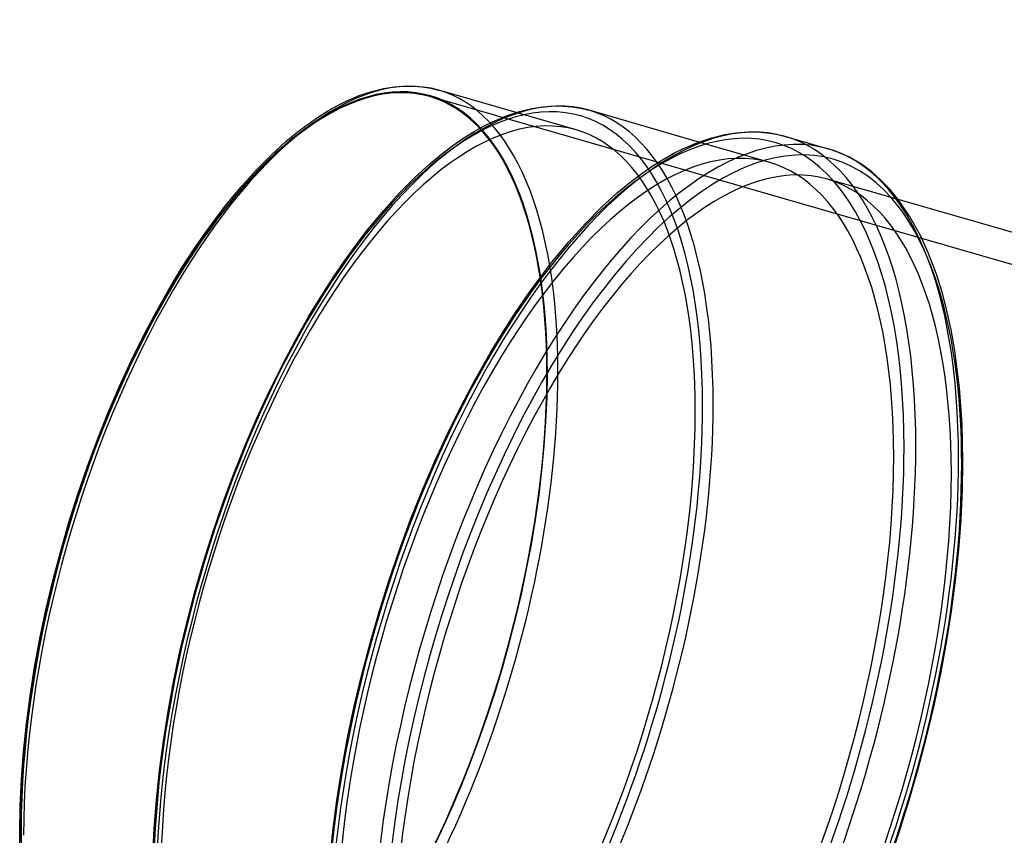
# Model space of a CAD drawing. Header units: millimetres. Extents: x -228 to 228, y -201 to 183.
# Tile 2 of 7: x -228 to 0, y -6 to 183. Entities that reach past the tile are written whole.
import ezdxf

# ---------------------------------------------------------------- set-up
doc = ezdxf.new("R2010")
doc.units = ezdxf.units.MM
doc.layers.add('HIDDEN', color=7, linetype='Continuous')
doc.layers.add('THICK', color=7, linetype='Continuous')

msp = doc.modelspace()

# ---------------------------------------------------------------- linework, layer by layer
at = {"layer": 'HIDDEN'}
for p, q in [((200.98, 68.96), (-133.31, 165.46)), ((-99.32, 157.74), (-113.27, 161.76)), ((-54.42, 150.19), (-70.87, 154.93)), ((-21.97, 137.74), (-24.61, 141.58)), ((-19.48, 133.26), (-21.97, 137.74)), ((-17.58, 129.1), (-19.48, 133.26)), ((-15.76, 124.25), (-17.58, 129.1)), ((-14.38, 119.83), (-15.76, 124.25)), ((-13.31, 115.75), (-14.38, 119.83)), ((-12.35, 111.33), (-13.31, 115.75)), ((-11.5, 106.59), (-12.35, 111.33)), ((-10.42, 97.89), (-11.5, 106.59)), ((-9.81, 89.45), (-10.42, 97.89)), ((-9.62, 80.72), (-9.81, 89.45)), ((-9.72, 74.13), (-9.62, 80.72)), ((-10.04, 67.33), (-9.72, 74.13)), ((-10.57, 60.35), (-10.04, 67.33)), ((-11.31, 53.21), (-10.57, 60.35)), ((-12.25, 46.07), (-11.31, 53.21)), ((-13.4, 38.83), (-12.25, 46.07)), ((-14.75, 31.53), (-13.4, 38.83)), ((-16.3, 24.18), (-14.75, 31.53)), ((-18.04, 16.86), (-16.3, 24.18)), ((-19.96, 9.56), (-18.04, 16.86)), ((-22.06, 2.29), (-19.96, 9.56)), ((-24.34, -4.92), (-22.06, 2.29)), ((-26.78, -12.06), (-24.34, -4.92))]:
    msp.add_line(p, q, dxfattribs=at)
for centre, major_axis, start_param, end_param in [((-167.14, 48.25), (33.89, 117.41), -0.982794, 2.158799), ((-133.71, 38.6), (35.33, 122.4), -0.982794, 2.158799), ((-90.26, 26.05), (37.16, 128.74), -0.982794, 2.158799), ((-167.14, 48.25), (-33.84, -117.21), -3.141592, -0.982794), ((-165.58, 47.8), (-34.39, -119.14), 2.158799, 3.1417), ((-167.14, 48.25), (-33.84, -117.21), 2.158799, 3.141593), ((-133.71, 38.6), (34.39, 119.14), 0, 2.158799), ((-132.16, 38.15), (-35.83, -124.13), 2.158799, 3.141593), ((-133.71, 38.6), (34.39, 119.14), -0.982794, 0), ((-90.26, 26.05), (35.83, 124.13), 0, 2.158799), ((-88.53, 25.55), (37.72, 130.66), -0.982794, 0.000107), ((-78.62, 22.69), (37.72, 130.66), 0, 0.000107), ((-78.62, 22.69), (37.72, 130.66), -0.982794, 0), ((-90.26, 26.05), (35.83, 124.13), -0.982794, 0), ((-76.89, 22.19), (-35.83, -124.13), 2.158799, 3.141593), ((-76.89, 22.19), (-37.16, -128.74), 2.158799, 2.873127), ((-167.14, 48.25), (-33.84, -117.21), 0, 2.158799), ((-167.14, 48.25), (33.89, 117.41), -2.55359, -0.982794), ((-165.58, 47.8), (-34.39, -119.14), 0.588003, 2.158799), ((-133.71, 38.6), (35.33, 122.4), -2.55359, -0.982794), ((-132.16, 38.15), (-35.83, -124.13), 0.588003, 2.158799), ((-133.71, 38.6), (34.39, 119.14), -3.141592, -0.982794), ((-90.26, 26.05), (37.16, 128.74), -2.55359, -0.982794), ((-88.53, 25.55), (37.72, 130.66), -2.55359, -0.982794), ((-90.26, 26.05), (35.83, 124.13), -3.141592, -0.982794), ((-78.62, 22.69), (37.72, 130.66), -2.55359, -0.982794), ((-76.89, 22.19), (-37.16, -128.74), 0.588003, 2.158799), ((-76.89, 22.19), (-35.83, -124.13), 0, 2.158799), ((-167.14, 48.25), (33.89, 117.41), 2.158799, 3.729595), ((-167.14, 48.25), (-33.84, -117.21), -0.982794, 0)]:
    msp.add_ellipse(centre, major_axis=major_axis, ratio=0.433013, start_param=start_param, end_param=end_param, dxfattribs=at)
at = {"layer": 'THICK'}
for p, q in [((-146.75, 166.66), (-144.03, 167.33)), ((-144.03, 167.33), (-141.5, 167.73)), ((-141.5, 167.73), (-139.13, 167.91)), ((-139.13, 167.91), (-137.05, 167.89)), ((-137.05, 167.89), (-135.06, 167.73)), ((-135.06, 167.73), (-133.1, 167.4)), ((-133.1, 167.4), (-131.2, 166.94)), ((-113.28, 161.76), (-131.2, 166.94)), ((-152.75, 164.38), (-149.68, 165.68)), ((-149.68, 165.68), (-146.75, 166.66)), ((-156.84, 162.21), (-154.75, 163.38)), ((-154.75, 163.38), (-152.75, 164.38)), ((-112.5, 162), (-109.66, 162.69)), ((-109.66, 162.69), (-107.04, 163.11)), ((-107.04, 163.11), (-104.57, 163.29)), ((-104.57, 163.29), (-102.42, 163.28)), ((-102.42, 163.28), (-100.35, 163.1)), ((-100.35, 163.1), (-98.3, 162.77)), ((-98.3, 162.77), (-96.33, 162.28)), ((-70.87, 154.93), (-96.32, 162.28)), ((-161.58, 159.1), (-159.16, 160.77)), ((-159.16, 160.77), (-156.84, 162.21)), ((-118.75, 159.62), (-115.55, 160.98)), ((-115.55, 160.98), (-112.5, 162)), ((-164.11, 157.19), (-161.58, 159.1)), ((-123.01, 157.36), (-120.82, 158.58)), ((-120.82, 158.58), (-118.75, 159.62)), ((-166.74, 155.01), (-164.11, 157.19)), ((-127.94, 154.13), (-125.42, 155.86)), ((-125.42, 155.86), (-123.01, 157.36)), ((-71.1, 154.85), (-67.88, 155.92)), ((-67.88, 155.92), (-64.89, 156.65)), ((-64.89, 156.65), (-62.12, 157.09)), ((-62.12, 157.09), (-59.52, 157.28)), ((-59.52, 157.28), (-57.24, 157.27)), ((-57.24, 157.27), (-55.06, 157.09)), ((-55.06, 157.09), (-52.9, 156.73)), ((-52.9, 156.73), (-50.81, 156.22)), ((-50.81, 156.22), (-40.9, 153.36)), ((-170.06, 151.98), (-166.74, 155.01)), ((-130.57, 152.13), (-127.94, 154.13)), ((-76.66, 152.32), (-74.47, 153.41)), ((-74.47, 153.41), (-71.1, 154.85)), ((-38.85, 152.68), (-40.9, 153.36)), ((-173.49, 148.53), (-170.06, 151.98)), ((-133.31, 149.86), (-130.57, 152.13)), ((-81.49, 149.46), (-78.96, 151.04)), ((-78.96, 151.04), (-76.66, 152.32)), ((-36.84, 151.83), (-38.85, 152.68)), ((-35.92, 151.38), (-36.84, 151.83)), ((-34.36, 150.51), (-35.92, 151.38)), ((-177.01, 144.64), (-173.49, 148.53)), ((-136.77, 146.71), (-133.31, 149.86)), ((-84.15, 147.63), (-81.49, 149.46)), ((-32.82, 149.52), (-34.36, 150.51)), ((-30.77, 147.99), (-32.82, 149.52)), ((-140.35, 143.11), (-136.77, 146.71)), ((-86.93, 145.53), (-84.15, 147.63)), ((96.28, 106.68), (-41.05, 146.33)), ((-28.72, 146.19), (-30.77, 147.99)), ((-180.59, 140.32), (-177.01, 144.64)), ((-89.81, 143.13), (-86.93, 145.53)), ((-26.67, 144.07), (-28.72, 146.19)), ((-24.61, 141.58), (-26.67, 144.07)), ((-144.01, 139.06), (-140.35, 143.11)), ((-93.45, 139.81), (-89.81, 143.13)), ((-182.51, 137.84), (-180.59, 140.32)), ((-97.22, 136.03), (-93.45, 139.81)), ((-185.32, 134.01), (-182.51, 137.84)), ((-147.74, 134.56), (-144.01, 139.06)), ((-101.08, 131.76), (-97.22, 136.03)), ((-188.12, 129.94), (-185.32, 134.01)), ((-149.74, 131.98), (-147.74, 134.56)), ((-152.67, 127.99), (-149.74, 131.98)), ((-105, 127.02), (-101.08, 131.76)), ((-190.9, 125.63), (-188.12, 129.94)), ((-155.59, 123.74), (-152.67, 127.99)), ((-107.11, 124.31), (-105, 127.02)), ((-193.65, 121.1), (-190.9, 125.63)), ((-158.48, 119.25), (-155.59, 123.74)), ((-110.18, 120.11), (-107.11, 124.31)), ((-196.69, 115.74), (-193.65, 121.1)), ((-161.35, 114.53), (-158.48, 119.25)), ((-113.26, 115.64), (-110.18, 120.11)), ((-199.66, 110.14), (-196.69, 115.74)), ((-164.52, 108.95), (-161.35, 114.53)), ((-116.31, 110.91), (-113.26, 115.64)), ((-202.54, 104.31), (-199.66, 110.14)), ((-119.32, 105.95), (-116.31, 110.91)), ((-167.61, 103.11), (-164.52, 108.95)), ((-122.66, 100.07), (-119.32, 105.95)), ((-205.32, 98.28), (-202.54, 104.31)), ((-170.62, 97.03), (-167.61, 103.11)), ((-207.95, 92.16), (-205.32, 98.28)), ((-125.92, 93.93), (-122.66, 100.07)), ((-173.52, 90.75), (-170.62, 97.03)), ((-129.08, 87.53), (-125.92, 93.93)), ((-210.46, 85.89), (-207.95, 92.16)), ((-176.26, 84.37), (-173.52, 90.75)), ((-132.13, 80.92), (-129.08, 87.53)), ((-212.83, 79.48), (-210.46, 85.89)), ((-178.87, 77.83), (-176.26, 84.37)), ((-135.01, 74.21), (-132.13, 80.92)), ((-215.06, 72.98), (-212.83, 79.48)), ((-181.34, 71.16), (-178.87, 77.83)), ((-137.76, 67.33), (-135.01, 74.21)), ((-217.14, 66.41), (-215.06, 72.98)), ((-183.67, 64.37), (-181.34, 71.16)), ((-219.05, 59.78), (-217.14, 66.41)), ((-140.36, 60.31), (-137.76, 67.33)), ((-185.83, 57.52), (-183.67, 64.37)), ((-220.81, 53.11), (-219.05, 59.78)), ((-142.81, 53.17), (-140.36, 60.31)), ((-187.83, 50.62), (-185.83, 57.52)), ((-222.39, 46.44), (-220.81, 53.11)), ((-145.08, 45.96), (-142.81, 53.17)), ((-189.65, 43.67), (-187.83, 50.62)), ((-223.8, 39.74), (-222.39, 46.44)), ((-147.18, 38.69), (-145.08, 45.96)), ((-191.3, 36.71), (-189.65, 43.67)), ((-225.04, 33.08), (-223.8, 39.74)), ((-192.78, 29.73), (-191.3, 36.71)), ((-149.11, 31.39), (-147.18, 38.69)), ((-226.08, 26.48), (-225.04, 33.08)), ((-194.06, 22.79), (-192.78, 29.73)), ((-150.84, 24.07), (-149.11, 31.39)), ((-226.94, 19.97), (-226.08, 26.48)), ((-152.39, 16.72), (-150.84, 24.07)), ((-195.15, 15.91), (-194.06, 22.79)), ((-227.62, 13.46), (-226.94, 19.97)), ((-153.74, 9.42), (-152.39, 16.72)), ((-196.05, 9.13), (-195.15, 15.91)), ((-228.1, 7.09), (-227.62, 13.46)), ((-154.89, 2.18), (-153.74, 9.42)), ((-228.39, 0.89), (-228.1, 7.09)), ((-196.75, 2.34), (-196.05, 9.13)), ((-197.26, -4.3), (-196.75, 2.34)), ((-228.48, -5.11), (-228.39, 0.89)), ((-155.83, -4.96), (-154.89, 2.18)), ((-197.56, -10.76), (-197.26, -4.3)), ((-228.33, -12.45), (-228.48, -5.11)), ((-156.58, -12.1), (-155.83, -4.96))]:
    msp.add_line(p, q, dxfattribs=at)
for centre, major_axis, start_param, end_param in [((-165.58, 47.8), (-34.39, -119.14), -3.141486, -0.982794), ((-132.16, 38.15), (-35.83, -124.13), -3.141486, -0.982794), ((-88.53, 25.55), (37.72, 130.66), 0.000107, 2.158799), ((-76.89, 22.19), (-37.16, -128.74), 2.873127, 5.298224), ((-132.16, 38.15), (-35.83, -124.13), -3.141592, -3.141486), ((-78.62, 22.69), (37.72, 130.66), 0.000107, 2.158799), ((-76.89, 22.19), (-35.83, -124.13), -3.141592, -0.986154)]:
    msp.add_ellipse(centre, major_axis=major_axis, ratio=0.433013, start_param=start_param, end_param=end_param, dxfattribs=at)

doc.saveas('drawing.dxf')
